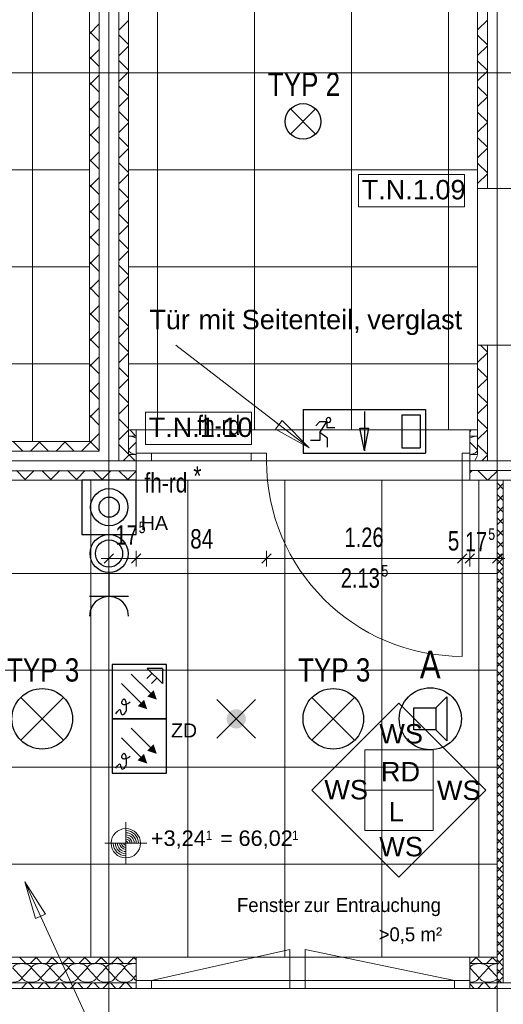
# Model space of a CAD drawing. Extents: x 1101 to 1942, y 41 to 882.
# Tile 6 of 104: x 1412 to 1474, y 119 to 246. Entities that reach past the tile are written whole.
import ezdxf
from ezdxf.lldxf.tags import DXFTag

# ---------------------------------------------------------------- set-up
doc = ezdxf.new("R2010")
doc.units = 0
doc.layers.get('0').update_dxf_attribs({"lineweight": 13})
for name, color, linetype, lineweight in [('Axen', 7, 'Continuous', 25), ('Beschriftung', 7, 'Continuous', 25), ('Deckenspiegel', 7, 'Continuous', 25), ('Fenster', 7, 'Continuous', 25), ('Fullfläche', 7, 'Continuous', 25), ('Maßlinien', 7, 'Continuous', 25), ('Türen-A03CP7TV1H', 7, 'Continuous', 25), ('Wände', 7, 'Continuous', 25)]:
    doc.layers.add(name, color=color, linetype=linetype, lineweight=lineweight)
for name, color, linetype, lineweight, true_color in [('BI_E_Beschallung', 5, 'Continuous', 25, 0x0000ff), ('BI_E_Einbruchmeldeanlagen', 5, 'Continuous', 25, 0x0000ff), ('BI_E_Licht', 7, 'Continuous', 25, 0xff6600), ('BI_E_Sicherheitsleuchten', 3, 'Continuous', 25, 0x00ff00), ('BI_E_Starkstrom', 1, 'Continuous', 25, 0xff0000), ('BI_E_Steckdosen', 1, 'Continuous', 25, 0xff0000)]:
    doc.layers.add(name, color=color, linetype=linetype, lineweight=lineweight, true_color=true_color)
doc.styles.get("Standard").update_dxf_attribs({"font": 'arial.ttf'})
tags = doc.linetypes.add('ALL_S25', pattern=[0.001, 0, -0.001]).pattern_tags.tags
tags[6:7] = [DXFTag(74, 4), DXFTag(75, 0), DXFTag(340, '0'), DXFTag(46, 1.0), DXFTag(50, 0.0), DXFTag(44, 0.0), DXFTag(45, 0.0)]
tags[4:5] = [DXFTag(74, 4), DXFTag(75, 0), DXFTag(340, '0'), DXFTag(46, 1.0), DXFTag(50, 0.0), DXFTag(44, 0.0), DXFTag(45, 0.0)]

# ---------------------------------------------------------------- blocks, each defined once
blk = doc.blocks.new('Referenz-A03CP7TX1H', base_point=(1202.26, 90.13))
at = {"layer": 'Axen', "color": 0, "linetype": 'ALL_S25', "lineweight": -2, "ltscale": 0.13}
for p, q in [((1423.5, 90.13), (1423.5, 825.65)), ((1473.5, 90.13), (1473.5, 825.65)), ((1661.8, 239.45), (1222.29, 239.45)), ((1661.79, 189.45), (1222.28, 189.45)), ((1661.77, 121.45), (1222.26, 121.45))]:
    blk.add_line(p, q, dxfattribs=at)
at = {"layer": 'Beschriftung', "color": 0, "lineweight": -2}
for p, q in [((1469.3, 226.37), (1455.63, 226.37)), ((1455.63, 226.37), (1455.63, 222.21)), ((1469.3, 222.21), (1469.3, 226.37)), ((1455.63, 222.21), (1469.3, 222.21)), ((1449.28, 191.12), (1432.11, 204.35)), ((1441.87, 195.74), (1428.2, 195.74)), ((1428.2, 195.74), (1428.2, 191.57)), ((1441.87, 191.57), (1441.87, 195.74)), ((1444.97, 193.55), (1445.82, 194.66)), ((1444.97, 193.55), (1445.82, 194.66)), ((1445.39, 194.11), (1445.12, 194.32)), ((1445.82, 194.66), (1449.28, 191.12)), ((1445.82, 194.66), (1449.28, 191.12)), ((1449.28, 191.12), (1444.97, 193.55)), ((1449.28, 191.12), (1444.97, 193.55)), ((1428.2, 191.57), (1441.87, 191.57)), ((1449.65, 147), (1460.86, 158.21)), ((1460.86, 158.21), (1472.07, 147)), ((1456.46, 147), (1456.46, 152.2)), ((1456.46, 152.2), (1465.26, 152.2)), ((1465.26, 152.2), (1465.26, 147)), ((1460.86, 135.79), (1449.65, 147)), ((1465.26, 147), (1456.46, 147)), ((1456.46, 141.8), (1456.46, 147)), ((1472.07, 147), (1460.86, 135.79)), ((1465.26, 147), (1465.26, 141.8)), ((1465.26, 141.8), (1456.46, 141.8)), ((1414.05, 130.44), (1412.64, 135.19)), ((1412.64, 135.19), (1415.32, 131.03)), ((1412.64, 135.19), (1433.27, 90.13)), ((1412.64, 135.19), (1415.32, 131.03)), ((1414.05, 130.44), (1412.64, 135.19)), ((1415.32, 131.03), (1414.05, 130.44)), ((1415.32, 131.03), (1414.05, 130.44)), ((1414.68, 130.73), (1414.83, 130.42))]:
    blk.add_line(p, q, dxfattribs=at)
at = {"layer": 'Deckenspiegel', "color": 0, "lineweight": -2}
for p, q in [((1426, 193.45), (1426, 685.45)), ((1429.75, 193.45), (1429.75, 685.45)), ((1442.25, 193.45), (1442.25, 685.45)), ((1454.75, 193.45), (1454.75, 685.45)), ((1467.25, 193.45), (1467.25, 685.45)), ((1471, 685.45), (1471, 193.45)), ((1413.65, 386.95), (1413.65, 191.95)), ((1421, 386.95), (1421, 191.95)), ((1306.3, 239.45), (1421, 239.45)), ((1471, 239.45), (1426, 239.45)), ((1306.3, 226.95), (1421, 226.95)), ((1471, 226.95), (1426, 226.95)), ((1306.3, 214.45), (1421, 214.45)), ((1471, 214.45), (1426, 214.45)), ((1306.3, 201.95), (1421, 201.95)), ((1471, 201.95), (1426, 201.95)), ((1471, 193.45), (1426, 193.45)), ((1421, 191.95), (1306.3, 191.95)), ((1473.5, 186.95), (1306.3, 186.95)), ((1421.15, 125.45), (1421.15, 186.95)), ((1433.65, 125.45), (1433.65, 186.95)), ((1446.15, 125.45), (1446.15, 186.95)), ((1458.65, 125.45), (1458.65, 186.95)), ((1471.15, 125.45), (1471.15, 186.95)), ((1473.5, 125.45), (1473.5, 186.95)), ((1306.3, 174.95), (1473.5, 174.95)), ((1306.3, 162.45), (1473.5, 162.45)), ((1306.3, 149.95), (1473.5, 149.95)), ((1306.3, 137.45), (1473.5, 137.45)), ((1306.3, 125.45), (1473.5, 125.45))]:
    blk.add_line(p, q, dxfattribs=at)
at = {"layer": 'Fenster', "color": 0, "lineweight": -2}
for p, q in [((1429, 122.45), (1446.79, 126.45)), ((1446.79, 126.45), (1446.79, 122.45)), ((1448.79, 126.45), (1448.79, 122.45)), ((1468, 122.45), (1448.79, 126.45)), ((1427, 122.45), (1470, 122.45)), ((1429, 122.45), (1429, 121.45)), ((1446.79, 122.45), (1446.79, 121.45)), ((1448.79, 121.45), (1448.79, 122.45)), ((1468, 121.45), (1468, 122.45))]:
    blk.add_line(p, q, dxfattribs=at)
at = {"layer": 'Fullfläche', "color": 0, "lineweight": -2}
for p, q in [((1472.25, 246.27), (1471, 245.02)), ((1421, 244.52), (1422.25, 245.77)), ((1424.75, 244.97), (1426, 246.22)), ((1421, 244.82), (1422.25, 243.57)), ((1424.75, 244.37), (1426, 243.12)), ((1472.25, 243.07), (1471, 244.32)), ((1421, 241.22), (1422.25, 242.47)), ((1424.75, 241.67), (1426, 242.92)), ((1472.25, 242.97), (1471, 241.72)), ((1421, 241.52), (1422.25, 240.27)), ((1424.75, 241.07), (1426, 239.82)), ((1472.25, 239.77), (1471, 241.02)), ((1421, 237.92), (1422.25, 239.17)), ((1424.75, 238.37), (1426, 239.62)), ((1472.25, 239.67), (1471, 238.42)), ((1421, 238.22), (1422.25, 236.97)), ((1424.75, 237.77), (1426, 236.52)), ((1472.25, 236.47), (1471, 237.72)), ((1424.75, 235.07), (1426, 236.32)), ((1472.25, 236.37), (1471, 235.12)), ((1421, 234.62), (1422.25, 235.87)), ((1421, 234.92), (1422.25, 233.67)), ((1424.75, 234.47), (1426, 233.22)), ((1472.25, 233.17), (1471, 234.42)), ((1421, 231.32), (1422.25, 232.57)), ((1424.75, 231.77), (1426, 233.02)), ((1472.25, 233.07), (1471, 231.82)), ((1421, 231.62), (1422.25, 230.37)), ((1424.75, 231.17), (1426, 229.92)), ((1472.25, 229.87), (1471, 231.12)), ((1472.25, 229.77), (1471, 228.52)), ((1421, 228.02), (1422.25, 229.27)), ((1424.75, 228.47), (1426, 229.72)), ((1421, 228.32), (1422.25, 227.07)), ((1424.75, 227.87), (1426, 226.62)), ((1472.25, 226.57), (1471, 227.82)), ((1421, 224.72), (1422.25, 225.97)), ((1424.75, 225.17), (1426, 226.42)), ((1472.25, 226.47), (1471, 225.22)), ((1421, 225.02), (1422.25, 223.77)), ((1424.75, 224.57), (1426, 223.32)), ((1421, 221.42), (1422.25, 222.67)), ((1424.75, 221.87), (1426, 223.12)), ((1421, 221.72), (1422.25, 220.47)), ((1424.75, 221.27), (1426, 220.02)), ((1424.75, 218.57), (1426, 219.82)), ((1421, 218.12), (1422.25, 219.37)), ((1421, 218.42), (1422.25, 217.17)), ((1424.75, 217.97), (1426, 216.72)), ((1421, 214.82), (1422.25, 216.07)), ((1424.75, 215.27), (1426, 216.52)), ((1421, 215.12), (1422.25, 213.87)), ((1424.75, 214.67), (1426, 213.42)), ((1421, 211.52), (1422.25, 212.77)), ((1424.75, 211.97), (1426, 213.22)), ((1421, 211.82), (1422.25, 210.57)), ((1424.75, 211.37), (1426, 210.12)), ((1421, 208.22), (1422.25, 209.47)), ((1424.75, 208.67), (1426, 209.92)), ((1421, 208.52), (1422.25, 207.27)), ((1424.75, 208.07), (1426, 206.82)), ((1421, 204.92), (1422.25, 206.17)), ((1424.75, 205.37), (1426, 206.62)), ((1421, 205.22), (1422.25, 203.97)), ((1424.75, 204.77), (1426, 203.52)), ((1424.75, 202.07), (1426, 203.32)), ((1472.25, 203.37), (1471, 202.12)), ((1472.25, 203.47), (1471.37, 204.35)), ((1421, 201.62), (1422.25, 202.87)), ((1421, 201.92), (1422.25, 200.67)), ((1424.75, 201.47), (1426, 200.22)), ((1472.25, 200.17), (1471, 201.42)), ((1421, 198.32), (1422.25, 199.57)), ((1424.75, 198.77), (1426, 200.02)), ((1472.25, 200.07), (1471, 198.82)), ((1421, 198.62), (1422.25, 197.37)), ((1424.75, 198.17), (1426, 196.92)), ((1472.25, 196.87), (1471, 198.12)), ((1472.25, 196.77), (1471, 195.52)), ((1421, 195.02), (1422.25, 196.27)), ((1424.75, 195.47), (1426, 196.72)), ((1421, 195.32), (1422.25, 194.07)), ((1424.75, 194.87), (1426, 193.62)), ((1472.25, 193.57), (1471, 194.82)), ((1421, 191.72), (1422.25, 192.97)), ((1424.75, 192.17), (1426, 193.42)), ((1426, 193.42), (1426.03, 193.45)), ((1426.97, 192.65), (1426.17, 193.45)), ((1470.16, 193.45), (1470, 193.15)), ((1472.25, 193.47), (1471, 192.22)), ((1411.17, 191.95), (1412.42, 190.7)), ((1414.62, 191.95), (1413.38, 190.7)), ((1414.47, 191.95), (1415.72, 190.7)), ((1417.92, 191.95), (1416.68, 190.7)), ((1417.77, 191.95), (1419.02, 190.7)), ((1421, 191.72), (1419.98, 190.7)), ((1421, 192.02), (1422.25, 190.77)), ((1426.02, 190.85), (1427, 191.87)), ((1470.97, 190.85), (1470, 191.87)), ((1424.75, 191.57), (1426, 190.32)), ((1472.25, 190.27), (1471, 191.52)), ((1426.09, 190.22), (1425.32, 189.45)), ((1426.07, 190.25), (1426.09, 190.22)), ((1426.13, 190.25), (1426.1, 190.22)), ((1426.1, 190.22), (1426.87, 189.45)), ((1471, 190.12), (1470.63, 189.45)), ((1472.25, 190.17), (1471.53, 189.45)), ((1411.57, 188.19), (1412.71, 187.05)), ((1413.85, 188.19), (1412.71, 187.05)), ((1414.87, 188.19), (1416.01, 187.05)), ((1417.15, 188.19), (1416.01, 187.05)), ((1418.17, 188.19), (1419.31, 187.04)), ((1420.45, 188.19), (1419.31, 187.04)), ((1421.47, 188.19), (1422.61, 187.04)), ((1423.75, 188.18), (1422.61, 187.04)), ((1424.77, 188.18), (1425.91, 187.04)), ((1427, 188.13), (1425.91, 187.04)), ((1470, 187.92), (1470.28, 188.2)), ((1472.27, 186.95), (1471.02, 188.2)), ((1472.33, 186.95), (1473.58, 188.2)), ((1412.71, 187.04), (1412.61, 186.95)), ((1412.71, 187.04), (1412.81, 186.95)), ((1416.01, 187.04), (1415.91, 186.95)), ((1416.01, 187.04), (1416.11, 186.95)), ((1419.31, 187.04), (1419.22, 186.95)), ((1419.31, 187.04), (1419.41, 186.95)), ((1422.61, 187.04), (1422.52, 186.95)), ((1422.61, 187.04), (1422.71, 186.95)), ((1425.91, 187.04), (1425.82, 186.95)), ((1425.91, 187.04), (1426.01, 186.95)), ((1473.5, 186.62), (1474.3, 185.82)), ((1473.5, 185.72), (1474.3, 186.52)), ((1473.5, 185.12), (1474.3, 184.32)), ((1473.5, 184.22), (1474.3, 185.02)), ((1473.5, 183.62), (1474.3, 182.82)), ((1473.5, 182.72), (1474.3, 183.52)), ((1473.5, 182.12), (1474.3, 181.32)), ((1473.5, 181.22), (1474.3, 182.02)), ((1473.5, 180.62), (1474.3, 179.82)), ((1473.5, 179.72), (1474.3, 180.52)), ((1473.5, 179.12), (1474.3, 178.32)), ((1473.5, 178.22), (1474.3, 179.02)), ((1473.5, 177.62), (1474.17, 176.95)), ((1473.5, 176.12), (1474.3, 176.92)), ((1473.5, 176.72), (1474.3, 175.92)), ((1473.72, 176.95), (1474.3, 177.52)), ((1473.5, 174.92), (1474.3, 175.72)), ((1473.5, 175.52), (1474.3, 174.72)), ((1473.5, 173.72), (1474.3, 174.52)), ((1473.5, 174.32), (1474.3, 173.52)), ((1473.5, 172.52), (1474.3, 173.32)), ((1473.5, 173.12), (1474.3, 172.32)), ((1473.5, 171.32), (1474.3, 172.12)), ((1473.5, 171.92), (1474.3, 171.12)), ((1473.5, 170.12), (1474.3, 170.92)), ((1473.5, 170.72), (1474.3, 169.92)), ((1473.5, 168.92), (1474.3, 169.72)), ((1473.5, 169.52), (1474.3, 168.72)), ((1473.5, 167.72), (1474.3, 168.52)), ((1473.5, 168.32), (1474.3, 167.52)), ((1473.5, 166.52), (1474.3, 167.32)), ((1473.5, 167.12), (1474.3, 166.32)), ((1473.5, 165.32), (1474.3, 166.12)), ((1473.5, 165.92), (1474.3, 165.12)), ((1473.5, 164.12), (1474.3, 164.92)), ((1473.5, 164.72), (1474.3, 163.92)), ((1473.5, 162.92), (1474.3, 163.72)), ((1473.5, 163.52), (1474.3, 162.72)), ((1473.5, 161.72), (1474.3, 162.52)), ((1473.5, 162.32), (1474.3, 161.52)), ((1473.5, 160.52), (1474.3, 161.32)), ((1473.5, 161.12), (1474.3, 160.32)), ((1473.5, 159.32), (1474.3, 160.12)), ((1473.5, 159.92), (1474.3, 159.12)), ((1473.5, 158.12), (1474.3, 158.92)), ((1473.5, 158.72), (1474.3, 157.92)), ((1473.5, 156.92), (1474.3, 157.72)), ((1473.5, 157.52), (1474.3, 156.72)), ((1473.5, 155.72), (1474.3, 156.52)), ((1473.5, 156.32), (1474.3, 155.52)), ((1473.5, 154.52), (1474.3, 155.32)), ((1473.5, 155.12), (1474.3, 154.32)), ((1473.5, 153.32), (1474.3, 154.12)), ((1473.5, 153.92), (1474.3, 153.12)), ((1473.5, 152.12), (1474.3, 152.92)), ((1473.5, 152.72), (1474.3, 151.92)), ((1473.5, 150.92), (1474.3, 151.72)), ((1473.5, 151.52), (1474.3, 150.72)), ((1473.5, 149.72), (1474.3, 150.52)), ((1473.5, 150.32), (1474.3, 149.52)), ((1473.5, 148.52), (1474.3, 149.32)), ((1473.5, 149.12), (1474.3, 148.32)), ((1473.5, 147.32), (1474.3, 148.12)), ((1473.5, 147.92), (1474.3, 147.12)), ((1473.5, 146.12), (1474.3, 146.92)), ((1473.5, 146.72), (1474.3, 145.92)), ((1473.5, 144.92), (1474.3, 145.72)), ((1473.5, 145.52), (1474.3, 144.72)), ((1473.5, 143.72), (1474.3, 144.52)), ((1473.5, 144.32), (1474.3, 143.52)), ((1473.5, 142.52), (1474.3, 143.32)), ((1473.5, 143.12), (1474.3, 142.32)), ((1473.5, 141.32), (1474.3, 142.12)), ((1473.5, 141.92), (1474.3, 141.12)), ((1473.5, 140.12), (1474.3, 140.92)), ((1473.5, 140.72), (1474.3, 139.92)), ((1473.5, 138.92), (1474.3, 139.72)), ((1473.5, 139.52), (1474.3, 138.72)), ((1473.5, 137.72), (1474.3, 138.52)), ((1473.5, 138.32), (1474.3, 137.52)), ((1473.5, 136.52), (1474.3, 137.32)), ((1473.5, 137.12), (1474.3, 136.32)), ((1473.5, 135.32), (1474.3, 136.12)), ((1473.5, 135.92), (1474.3, 135.12)), ((1473.5, 134.12), (1474.3, 134.92)), ((1473.5, 134.72), (1474.3, 133.92)), ((1473.5, 132.92), (1474.3, 133.72)), ((1473.5, 133.52), (1474.3, 132.72)), ((1473.5, 131.72), (1474.3, 132.52)), ((1473.5, 132.32), (1474.3, 131.52)), ((1473.5, 130.52), (1474.3, 131.32)), ((1473.5, 131.12), (1474.3, 130.32)), ((1473.5, 129.32), (1474.3, 130.12)), ((1473.5, 129.92), (1474.3, 129.12)), ((1473.5, 128.12), (1474.3, 128.92)), ((1473.5, 128.72), (1474.3, 127.92)), ((1473.5, 126.92), (1474.3, 127.72)), ((1473.5, 127.52), (1474.3, 126.72)), ((1473.5, 125.72), (1474.3, 126.52)), ((1473.5, 126.32), (1474.3, 125.52)), ((1412.03, 125.45), (1412, 125.42)), ((1412, 125.42), (1412.77, 124.65)), ((1414.1, 125.42), (1413.33, 124.65)), ((1414.07, 125.45), (1414.1, 125.42)), ((1414.13, 125.45), (1414.1, 125.42)), ((1414.1, 125.42), (1414.87, 124.65)), ((1416.2, 125.42), (1415.43, 124.65)), ((1416.17, 125.45), (1416.2, 125.42)), ((1416.23, 125.45), (1416.2, 125.42)), ((1416.2, 125.42), (1416.97, 124.65)), ((1418.3, 125.42), (1417.53, 124.65)), ((1418.27, 125.45), (1418.3, 125.42)), ((1418.33, 125.45), (1418.3, 125.42)), ((1418.3, 125.42), (1419.07, 124.65)), ((1420.4, 125.42), (1419.63, 124.65)), ((1420.37, 125.45), (1420.4, 125.42)), ((1420.43, 125.45), (1420.4, 125.42)), ((1420.4, 125.42), (1421.17, 124.65)), ((1422.5, 125.42), (1421.73, 124.65)), ((1422.47, 125.45), (1422.5, 125.42)), ((1422.53, 125.45), (1422.5, 125.42)), ((1422.5, 125.42), (1423.27, 124.65)), ((1424.6, 125.42), (1423.83, 124.65)), ((1424.57, 125.45), (1424.6, 125.42)), ((1424.63, 125.45), (1424.6, 125.42)), ((1424.6, 125.42), (1425.37, 124.65)), ((1426.7, 125.42), (1425.93, 124.65)), ((1426.67, 125.45), (1426.7, 125.42)), ((1426.73, 125.45), (1426.7, 125.42)), ((1426.7, 125.42), (1427, 125.12)), ((1470.8, 125.42), (1470.02, 124.65)), ((1470.77, 125.45), (1470.8, 125.42)), ((1470.83, 125.45), (1470.8, 125.42)), ((1470.8, 125.42), (1471.57, 124.65)), ((1472.9, 125.42), (1472.13, 124.65)), ((1472.87, 125.45), (1472.9, 125.42)), ((1472.93, 125.45), (1472.9, 125.42)), ((1472.9, 125.42), (1473.5, 124.82)), ((1473.5, 124.52), (1474.3, 125.32)), ((1473.5, 125.12), (1474.3, 124.32)), ((1411.12, 124.05), (1412.27, 122.85)), ((1412.32, 122.85), (1413.47, 124.05)), ((1413.52, 124.05), (1414.67, 122.85)), ((1414.72, 122.85), (1415.87, 124.05)), ((1415.92, 124.05), (1417.07, 122.85)), ((1417.12, 122.85), (1418.27, 124.05)), ((1418.32, 124.05), (1419.47, 122.85)), ((1419.52, 122.85), (1420.67, 124.05)), ((1420.72, 124.05), (1421.87, 122.85)), ((1421.92, 122.85), (1423.07, 124.05)), ((1423.12, 124.05), (1424.27, 122.85)), ((1424.32, 122.85), (1425.47, 124.05)), ((1425.52, 124.05), (1426.67, 122.85)), ((1426.72, 122.85), (1427, 123.14)), ((1470.02, 124.05), (1471.17, 122.85)), ((1471.22, 122.85), (1472.37, 124.05)), ((1472.42, 124.05), (1473.5, 122.93)), ((1473.5, 123.32), (1474.3, 124.12)), ((1473.5, 123.92), (1474.3, 123.12)), ((1412.23, 121.45), (1412.92, 122.14)), ((1413.87, 121.45), (1413.18, 122.14)), ((1414.33, 121.45), (1415.02, 122.14)), ((1415.97, 121.45), (1415.28, 122.14)), ((1416.43, 121.45), (1417.12, 122.14)), ((1418.07, 121.45), (1417.38, 122.14)), ((1418.53, 121.45), (1419.22, 122.14)), ((1420.17, 121.45), (1419.48, 122.14)), ((1420.63, 121.45), (1421.32, 122.14)), ((1422.27, 121.45), (1421.58, 122.14)), ((1422.73, 121.45), (1423.42, 122.14)), ((1424.37, 121.45), (1423.68, 122.14)), ((1424.83, 121.45), (1425.52, 122.14)), ((1426.47, 121.45), (1425.78, 122.14)), ((1470.57, 121.45), (1470, 122.02)), ((1471.03, 121.45), (1471.72, 122.14)), ((1472.67, 121.45), (1471.98, 122.14)), ((1473.5, 122.72), (1474.08, 122.14)), ((1473.52, 122.14), (1473.5, 122.12)), ((1473.52, 122.14), (1474.3, 122.92)), ((1426.93, 121.45), (1427, 121.52)), ((1473.13, 121.45), (1473.5, 121.82))]:
    blk.add_line(p, q, dxfattribs=at)
for centre, major_axis, start_param, end_param in [((1426, 192.05), (1.18, 0), 0.554153, 1.570791), ((1471, 192.05), (-1.18, 0), 4.712389, 5.72891), ((1427.2, 190.85), (1.18, 0), 3.141593, 4.541474), ((1469.8, 190.85), (-1.18, 0), 1.741806, 3.141593), ((1412.3, 124.05), (1.18, 0), 0, 3.141593), ((1414.7, 124.05), (1.18, 0), 0, 3.141593), ((1417.1, 124.05), (1.18, 0), 0, 3.141593), ((1419.5, 124.05), (1.18, 0), 0, 3.141593), ((1421.9, 124.05), (1.18, 0), 0, 3.141593), ((1424.3, 124.05), (1.18, 0), 0, 3.141593), ((1426.7, 124.05), (1.18, 0), 1.3128, 3.141593), ((1471.2, 124.05), (1.18, 0), 0, 3.141593), ((1473.6, 124.05), (1.18, 0), 1.655858, 3.141593), ((1411.1, 122.85), (1.18, 0), 4.712389, 6.283185), ((1413.5, 122.85), (1.18, 0), 3.141593, 4.712389), ((1413.5, 122.85), (1.18, 0), 4.712389, 6.283185), ((1415.9, 122.85), (1.18, 0), 3.141593, 4.712389), ((1415.9, 122.85), (1.18, 0), 4.712389, 6.283185), ((1418.3, 122.85), (1.18, 0), 3.141593, 4.712389), ((1418.3, 122.85), (1.18, 0), 4.712389, 6.283185), ((1420.7, 122.85), (1.18, 0), 3.141593, 4.712389), ((1420.7, 122.85), (1.18, 0), 4.712389, 6.283185), ((1423.1, 122.85), (1.18, 0), 3.141593, 4.712389), ((1423.1, 122.85), (1.18, 0), 4.712389, 6.283185), ((1425.5, 122.85), (1.18, 0), 3.141593, 4.712389), ((1425.5, 122.85), (1.18, 0), 4.712389, 6.283185), ((1427.9, 122.85), (1.18, 0), 3.141593, 3.841001), ((1470, 122.85), (1.18, 0), 4.712389, 6.283185), ((1472.4, 122.85), (1.18, 0), 3.141593, 4.712389), ((1472.4, 122.85), (1.18, 0), 4.712389, 5.922063)]:
    blk.add_ellipse(centre, major_axis=major_axis, ratio=0.5, start_param=start_param, end_param=end_param, dxfattribs=at)
at = {"layer": 'Maßlinien', "color": 0, "lineweight": -2}
for p, q in [((1423.5, 176.85), (1423.5, 177.85)), ((1427, 176.85), (1427, 177.85)), ((1443.8, 176.85), (1443.8, 177.85)), ((1469, 176.85), (1469, 177.85)), ((1470, 176.85), (1470, 177.85)), ((1473.5, 176.85), (1473.5, 177.85)), ((1423.5, 176.85), (1422.5, 176.85)), ((1424.1, 177.45), (1422.9, 176.25)), ((1423.5, 176.85), (1423.5, 175.85)), ((1427, 176.85), (1423.5, 176.85)), ((1427.6, 177.45), (1426.4, 176.25)), ((1427, 176.85), (1427, 175.85)), ((1443.8, 176.85), (1427, 176.85)), ((1444.4, 177.45), (1443.2, 176.25)), ((1443.8, 176.85), (1443.8, 175.85)), ((1465.77, 176.85), (1443.8, 176.85)), ((1469, 176.85), (1465.77, 176.85)), ((1469.6, 177.45), (1468.4, 176.25)), ((1469, 176.85), (1469, 175.85)), ((1470, 176.85), (1469, 176.85)), ((1470.6, 177.45), (1469.4, 176.25)), ((1470, 176.85), (1470, 175.85)), ((1473.5, 176.85), (1470, 176.85)), ((1474.1, 177.45), (1472.9, 176.25)), ((1473.5, 176.85), (1473.5, 175.85)), ((1473.5, 176.85), (1474.5, 176.85)), ((1425.67, 137.46), (1425.67, 142.86)), ((1425.67, 138.27), (1425.67, 142.05)), ((1422.97, 140.16), (1428.37, 140.16)), ((1423.78, 140.16), (1427.56, 140.16))]:
    blk.add_line(p, q, dxfattribs=at)
blk.add_circle((1425.67, 140.16), 1.89, dxfattribs=at)
for major_axis in [(1.62, 0), (1.35, 0), (1.08, 0), (0.81, -0.001), (-1.62, 0), (-1.35, 0), (-1.08, 0), (-0.81, 0.001), (-0.54, 0), (-0.27, 0), (0.54, 0), (0.27, 0)]:
    blk.add_ellipse((1425.67, 140.16), major_axis=major_axis, ratio=1, start_param=0, end_param=1.570796, dxfattribs=at)
at = {"layer": 'Türen-A03CP7TV1H', "color": 0, "lineweight": -2}
for p, q in [((1427, 190.45), (1443.8, 190.45)), ((1429, 189.45), (1429, 190.45)), ((1441.8, 190.45), (1441.8, 189.45)), ((1443.8, 189.45), (1443.8, 190.45)), ((1469, 189.45), (1469, 190.45)), ((1469, 190.45), (1470, 190.45)), ((1443.8, 189.45), (1427, 189.45)), ((1469, 189.45), (1469, 164.25)), ((1470, 189.45), (1469, 189.45))]:
    blk.add_line(p, q, dxfattribs=at)
blk.add_ellipse((1469, 189.45), major_axis=(-25.2, 0), ratio=1, start_param=0, end_param=1.570796, dxfattribs=at)
at = {"layer": 'Wände', "color": 0, "lineweight": -2}
for p, q in [((1472.25, 224.55), (1472.25, 404.35)), ((1473.5, 224.55), (1473.5, 404.35)), ((1422.25, 190.7), (1422.25, 354.35)), ((1423.5, 354.35), (1423.5, 189.45)), ((1424.75, 354.35), (1424.75, 189.45)), ((1426, 354.35), (1426, 221.85)), ((1471, 224.55), (1471, 343.05)), ((1421, 289.45), (1421, 239.45)), ((1421, 239.45), (1421, 191.95)), ((1471, 224.55), (1476, 224.55)), ((1426, 221.85), (1426, 190.25)), ((1471, 204.35), (1476, 204.35)), ((1471, 190.25), (1471, 204.35)), ((1472.25, 189.45), (1472.25, 204.35)), ((1473.5, 189.45), (1473.5, 204.35)), ((1426, 193.45), (1427, 193.45)), ((1427, 193.45), (1427, 189.45)), ((1470, 193.45), (1470, 189.45)), ((1470, 193.45), (1471, 193.45)), ((1421, 191.95), (1303.1, 191.95)), ((1427, 192.65), (1426, 192.65)), ((1470, 192.65), (1471, 192.65)), ((1302.3, 190.7), (1422.25, 190.7)), ((1423.5, 189.45), (1302.3, 189.45)), ((1427, 189.45), (1302.3, 189.45)), ((1426, 190.25), (1427, 190.25)), ((1427, 189.45), (1427, 186.95)), ((1471, 190.25), (1470, 190.25)), ((1470, 189.45), (1594.7, 189.45)), ((1470, 189.45), (1470, 186.95)), ((1427, 188.18), (1302.3, 188.2)), ((1470, 188.2), (1477.5, 188.2)), ((1303.1, 186.95), (1427, 186.95)), ((1470, 186.95), (1476.7, 186.95)), ((1473.5, 122.14), (1473.5, 186.95)), ((1474.3, 122.14), (1474.3, 186.95)), ((1427, 125.45), (1303.1, 125.45)), ((1427, 124.65), (1303.1, 124.65)), ((1427, 121.45), (1427, 125.45)), ((1473.5, 125.45), (1470, 125.45)), ((1470, 121.45), (1470, 125.45)), ((1473.5, 124.65), (1470, 124.65)), ((1303.1, 122.14), (1427, 122.14)), ((1470, 121.45), (1470, 122.45)), ((1470, 122.14), (1473.5, 122.14)), ((1476.7, 122.14), (1473.5, 122.14)), ((1302.3, 121.45), (1427, 121.45)), ((1427, 121.45), (1470, 121.45)), ((1427, 121.45), (1428.85, 121.45)), ((1453.2, 121.45), (1470, 121.45)), ((1470, 121.45), (1477.5, 121.45))]:
    blk.add_line(p, q, dxfattribs=at)
at = {"layer": 'Beschriftung', "color": 0, "lineweight": -2, "char_height": 2.5, "attachment_point": 1, "rotation": 359.9932}
for s, insert in [('{\\fArial;T.N.1.09}', (1456.05, 225.66)), ('{\\fArial;Tür}', (1428.69, 208.92)), ('{\\fArial;mit}', (1435.04, 208.92)), ('{\\fArial;Seitenteil,}', (1440.6, 208.92)), ('{\\fArial;verglast}', (1456.78, 208.91)), ('{\\fArial;T.N.1.10}', (1428.61, 195.03)), ('{\\fArial;WS}', (1458.33, 155.52)), ('{\\fArial;RD}', (1458.54, 150.63)), ('{\\fArial;WS}', (1451.25, 148.31)), ('{\\fArial;WS}', (1465.75, 148.24)), ('{\\fArial;L}', (1459.54, 145.46)), ('{\\fArial;WS}', (1458.33, 140.97))]:
    blk.add_mtext(s, dxfattribs=dict(at, insert=insert))
at = {"layer": 'Maßlinien', "color": 0, "lineweight": -2, "attachment_point": 1, "rotation": 0}
for s, insert, char_height in [('{\\W0.77;\\fArial;fh-rd}', (1434.88, 195.29), 2.5), ('{\\W0.77;\\fArial;fh-rd}', (1428.07, 187.87), 2.5), ('{\\W0.77;\\fArial;*}', (1434.37, 188.76), 2.5), ('{\\W0.76;\\fArial;5}', (1427.33, 181.63), 1.5), ('{\\W0.73;\\fArial;17}', (1424.34, 181.15), 2.5), ('{\\W0.76;\\fArial;84}', (1433.97, 180.65), 2.5), ('{\\W0.74;\\fArial;1.26}', (1453.85, 180.85), 2.5), ('{\\W0.76;\\fArial;5}', (1467.16, 180.39), 2.5), ('{\\W0.73;\\fArial;17}', (1469.38, 180.28), 2.5), ('{\\W0.76;\\fArial;5}', (1472.37, 180.76), 1.5), ('{\\W0.74;\\fArial;2.13}', (1453.37, 175.59), 2.5), ('{\\W0.76;\\fArial;5}', (1458.6, 176.03), 1.5), ('{\\fArial;+3,24}', (1428.9, 141.81), 2), ('{\\W0.89;\\fArial;1}', (1435.97, 141.78), 1.2), ('{\\fArial;=}', (1437.83, 141.81), 2), ('{\\fArial;66,02}', (1440.19, 141.81), 2), ('{\\W0.89;\\fArial;1}', (1447.08, 141.78), 1.2)]:
    blk.add_mtext(s, dxfattribs=dict(at, insert=insert, char_height=char_height))
at = {"layer": 'Wände', "color": 0, "lineweight": -2, "char_height": 1.8, "attachment_point": 1, "rotation": 0}
for s, insert in [('{\\W0.95;\\fArial;Fenster}', (1439.99, 133.09)), ('{\\W0.95;\\fArial;zur}', (1448.6, 133.09)), ('{\\W0.95;\\fArial;Entrauchung}', (1452.73, 133.09)), ('{\\W0.95;\\fArial;m²}', (1463.64, 129.32)), ('{\\W0.95;\\fArial;>0,5}', (1458.24, 129.32))]:
    blk.add_mtext(s, dxfattribs=dict(at, insert=insert))
blk = doc.blocks.new('Fluchtwegleuchte unten-A03CP82R1H', base_point=(1448.54, 190.45))
at = {"color": 0, "lineweight": -2}
for p, q in [((1448.54, 196.08), (1448.54, 190.45)), ((1448.54, 196.08), (1464.27, 196.08)), ((1456.41, 195.8), (1456.41, 190.73)), ((1464.27, 196.08), (1464.27, 190.45)), ((1450.62, 194.48), (1450.16, 193.95)), ((1451.56, 194.48), (1450.62, 194.48)), ((1450.65, 193.12), (1451.56, 194.48)), ((1451.56, 194.48), (1451.56, 193.77)), ((1461.22, 195.39), (1461.22, 191.14)), ((1461.22, 195.39), (1463.58, 195.39)), ((1463.58, 195.39), (1463.58, 191.14)), ((1450.65, 193.12), (1450.65, 192.06)), ((1451.67, 192.37), (1450.65, 193.12)), ((1451.56, 193.77), (1452.6, 193.77)), ((1456.41, 190.73), (1455.81, 193.67)), ((1455.81, 193.67), (1457, 193.67)), ((1456.41, 190.73), (1457, 193.67)), ((1450.65, 192.06), (1449.45, 192.06)), ((1451.67, 191.2), (1451.67, 192.37)), ((1448.54, 190.45), (1464.27, 190.45)), ((1461.22, 191.14), (1463.58, 191.14))]:
    blk.add_line(p, q, dxfattribs=at)
for major_axis in [(0.312, 0), (-0.312, 0)]:
    blk.add_ellipse((1451.79, 194.72), major_axis=major_axis, ratio=1, start_param=0, end_param=3.141593, dxfattribs=at)
blk = doc.blocks.new('Trilux G04 C07 WR STAGE1-A03CP82T1H', base_point=(1446.2, 230.9))
at = {"color": 0, "linetype": 'ByBlock', "lineweight": -2, "ltscale": 0.25}
for p, q in [((1446.87, 231.57), (1450.12, 234.82)), ((1446.87, 234.82), (1450.12, 231.57))]:
    blk.add_line(p, q, dxfattribs=at)
blk.add_circle((1448.5, 233.2), 2.3, dxfattribs=at)
blk = doc.blocks.new('Taster Aufputz-A03CP83P1H', base_point=(1421.06, 175.05))
at = {"color": 0, "lineweight": -2}
for radius in [2.45, 1.75]:
    blk.add_circle((1423.51, 177.5), radius, dxfattribs=at)
blk = doc.blocks.new('Steckdose_ 1-fach AUFPUTZ-A03CP83T1H', base_point=(1421.01, 169.45))
at = {"color": 0, "lineweight": -2}
for p, q in [((1423.51, 171.95), (1423.51, 175.05)), ((1426.01, 171.95), (1421.01, 171.95))]:
    blk.add_line(p, q, dxfattribs=at)
blk.add_ellipse((1423.51, 169.45), major_axis=(2.5, 0), ratio=1, start_param=0, end_param=3.141593, dxfattribs=at)
blk = doc.blocks.new('Handalarmtaster AMOK-A03CP8411H', base_point=(1420.01, 179.95))
at = {"color": 0, "lineweight": -2}
for p, q in [((1427.01, 186.95), (1420.01, 186.95)), ((1420.01, 186.95), (1420.01, 179.95)), ((1427.01, 179.95), (1427.01, 186.95)), ((1420.01, 179.95), (1427.01, 179.95))]:
    blk.add_line(p, q, dxfattribs=at)
for radius in [2.4, 1.3]:
    blk.add_circle((1423.53, 183.48), radius, dxfattribs=at)
at = {"color": 0, "lineweight": -2, "insert": (1427.61, 182.35), "char_height": 1.8, "attachment_point": 1}
blk.add_mtext('{\\fArial;HA}', dxfattribs=at)
blk = doc.blocks.new('RZB Toledo Flat+ round-A03CP88R1H', base_point=(1411, 152.3))
at = {"color": 0, "linetype": 'ByBlock', "lineweight": -2, "ltscale": 0.25}
for p, q in [((1412.14, 153.44), (1417.65, 158.96)), ((1412.14, 158.96), (1417.65, 153.44))]:
    blk.add_line(p, q, dxfattribs=at)
blk.add_circle((1414.9, 156.2), 3.9, dxfattribs=at)
blk = doc.blocks.new('Brandmelder in ZD-A03CP88T1H', base_point=(1423.9, 149.2))
at = {"color": 0, "lineweight": -2}
for p, q in [((1430.9, 156.2), (1423.9, 156.2)), ((1423.9, 156.2), (1423.9, 149.2)), ((1430.9, 149.2), (1430.9, 156.2)), ((1426.37, 154.97), (1428.84, 152.49)), ((1425.13, 153.73), (1427.6, 151.25)), ((1425.14, 151.4), (1425.13, 151.34)), ((1425.13, 151.34), (1425.13, 151.28)), ((1425.13, 151.28), (1425.15, 151.22)), ((1425.16, 151.46), (1425.14, 151.4)), ((1425.17, 151.17), (1425.15, 151.22)), ((1425.19, 151.52), (1425.16, 151.46)), ((1425.17, 151.17), (1425.21, 151.13)), ((1425.23, 151.58), (1425.19, 151.52)), ((1425.26, 151.09), (1425.21, 151.13)), ((1425.27, 151.63), (1425.23, 151.58)), ((1425.26, 151.09), (1425.33, 151.06)), ((1425.32, 151.67), (1425.27, 151.63)), ((1425.37, 151.7), (1425.32, 151.67)), ((1425.33, 151.06), (1425.41, 151.05)), ((1425.42, 151.72), (1425.37, 151.7)), ((1425.41, 151.05), (1425.5, 151.05)), ((1425.47, 151.73), (1425.42, 151.72)), ((1425.47, 151.73), (1425.51, 151.72)), ((1425.5, 151.05), (1425.6, 151.06)), ((1425.55, 151.7), (1425.51, 151.72)), ((1425.55, 151.7), (1425.59, 151.66)), ((1425.62, 151.6), (1425.59, 151.66)), ((1425.6, 151.06), (1425.71, 151.09)), ((1425.65, 151.53), (1425.62, 151.6)), ((1425.68, 151.45), (1425.65, 151.53)), ((1425.71, 151.35), (1425.68, 151.45)), ((1425.73, 151.23), (1425.71, 151.35)), ((1425.71, 151.09), (1425.82, 151.12)), ((1425.75, 151.1), (1425.73, 151.23)), ((1425.76, 150.95), (1425.75, 151.1)), ((1425.82, 151.12), (1425.93, 151.18)), ((1425.93, 151.18), (1426.04, 151.24)), ((1426.04, 151.24), (1426.15, 151.31)), ((1426.15, 151.31), (1426.25, 151.4)), ((1424.38, 149.83), (1424.6, 150.15)), ((1424.6, 150.15), (1424.76, 150.32)), ((1424.76, 150.32), (1424.87, 150.39)), ((1424.87, 150.39), (1424.93, 150.36)), ((1424.93, 150.36), (1424.97, 150.27)), ((1424.97, 150.27), (1425, 150.14)), ((1425, 150.14), (1425.02, 150)), ((1425.02, 150), (1425.05, 149.88)), ((1425.05, 149.88), (1425.1, 149.79)), ((1425.1, 149.79), (1425.17, 149.74)), ((1425.33, 149.74), (1425.42, 149.78)), ((1425.42, 149.78), (1425.51, 149.85)), ((1425.51, 149.85), (1425.59, 149.95)), ((1425.59, 149.95), (1425.65, 150.06)), ((1425.65, 150.06), (1425.7, 150.19)), ((1425.7, 150.19), (1425.74, 150.33)), ((1425.74, 150.33), (1425.76, 150.49)), ((1425.77, 150.8), (1425.76, 150.95)), ((1425.76, 150.49), (1425.77, 150.64)), ((1425.77, 150.64), (1425.77, 150.8)), ((1423.9, 149.2), (1430.9, 149.2)), ((1425.17, 149.74), (1425.25, 149.72)), ((1425.25, 149.72), (1425.33, 149.74))]:
    blk.add_line(p, q, dxfattribs=at)
for points in [[(1429.67, 151.67), (1428.43, 152.08), (1429.25, 152.9)], [(1428.43, 150.43), (1427.19, 150.84), (1428.02, 151.67)]]:
    blk.add_solid(points, dxfattribs=at)
at = {"color": 0, "lineweight": -2, "insert": (1431.5, 155.6), "char_height": 1.8, "attachment_point": 1}
blk.add_mtext('{\\fArial;ZD}', dxfattribs=at)
blk = doc.blocks.new('Lautsprecher-A03CP88V1H', base_point=(1460.9, 152.2))
at = {"color": 0, "lineweight": -2}
for p, q in [((1467.03, 159.04), (1465.61, 157.62)), ((1467.03, 159.04), (1467.03, 153.36)), ((1462.77, 154.78), (1462.77, 157.62)), ((1462.77, 157.62), (1465.61, 157.62)), ((1465.61, 157.62), (1465.61, 154.78)), ((1465.61, 154.78), (1462.77, 154.78)), ((1467.03, 153.36), (1465.61, 154.78))]:
    blk.add_line(p, q, dxfattribs=at)
at = {"color": 0, "linetype": 'ByBlock', "lineweight": -2, "ltscale": 0.25}
blk.add_circle((1464.9, 156.2), 4, dxfattribs=at)
blk = doc.blocks.new('Sicherheitsbel. (Bereitschaftsschaltung)-A03CP88X1H', base_point=(1437.39, 153.69))
at = {"lineweight": -2}
blk.add_hatch(color=0, dxfattribs=at).paths.add_polyline_path([(1439.9, 157.44), (1440.22, 157.4), (1440.52, 157.27), (1440.78, 157.07), (1440.97, 156.81), (1441.1, 156.51), (1441.14, 156.19), (1441.1, 155.87), (1440.97, 155.57), (1440.78, 155.31), (1440.52, 155.11), (1440.22, 154.98), (1439.9, 154.94), (1439.58, 154.98), (1439.28, 155.11), (1439.02, 155.31), (1438.82, 155.57), (1438.7, 155.87), (1438.65, 156.19), (1438.7, 156.51), (1438.82, 156.81), (1439.02, 157.07), (1439.28, 157.27), (1439.58, 157.4)])
at = {"color": 0, "lineweight": -2}
for p, q in [((1437.39, 158.69), (1442.39, 153.69)), ((1442.39, 158.69), (1437.39, 153.69))]:
    blk.add_line(p, q, dxfattribs=at)
blk = doc.blocks.new('RZB Toledo Flat+ round-A03CP88Z1H', base_point=(1448.5, 152.3))
at = {"color": 0, "linetype": 'ByBlock', "lineweight": -2, "ltscale": 0.25}
for p, q in [((1449.64, 153.44), (1455.15, 158.96)), ((1449.64, 158.96), (1455.15, 153.44))]:
    blk.add_line(p, q, dxfattribs=at)
blk.add_circle((1452.4, 156.2), 3.9, dxfattribs=at)
blk = doc.blocks.new('Brandmelder-A03CP8911H', base_point=(1423.9, 156.2))
at = {"color": 0, "lineweight": -2}
for p, q in [((1430.9, 163.2), (1423.9, 163.2)), ((1423.9, 163.2), (1423.9, 156.2)), ((1430.4, 162.7), (1428.44, 162.7)), ((1428.44, 162.7), (1430.4, 160.75)), ((1430.4, 162.7), (1430.4, 160.75)), ((1430.9, 156.2), (1430.9, 163.2)), ((1426.37, 161.97), (1428.84, 159.49)), ((1429.07, 162.08), (1428.38, 161.39)), ((1429.69, 161.46), (1429, 160.76)), ((1425.13, 160.73), (1427.6, 158.25)), ((1425.32, 158.67), (1425.27, 158.63)), ((1425.37, 158.7), (1425.32, 158.67)), ((1425.42, 158.72), (1425.37, 158.7)), ((1425.47, 158.73), (1425.42, 158.72)), ((1425.47, 158.73), (1425.51, 158.72)), ((1425.55, 158.7), (1425.51, 158.72)), ((1425.55, 158.7), (1425.59, 158.66)), ((1425.14, 158.4), (1425.13, 158.34)), ((1425.13, 158.34), (1425.13, 158.28)), ((1425.13, 158.28), (1425.15, 158.22)), ((1425.16, 158.46), (1425.14, 158.4)), ((1425.17, 158.17), (1425.15, 158.22)), ((1425.19, 158.52), (1425.16, 158.46)), ((1425.17, 158.17), (1425.21, 158.13)), ((1425.23, 158.58), (1425.19, 158.52)), ((1425.26, 158.09), (1425.21, 158.13)), ((1425.27, 158.63), (1425.23, 158.58)), ((1425.26, 158.09), (1425.33, 158.06)), ((1425.33, 158.06), (1425.41, 158.05)), ((1425.41, 158.05), (1425.5, 158.05)), ((1425.5, 158.05), (1425.6, 158.06)), ((1425.62, 158.6), (1425.59, 158.66)), ((1425.6, 158.06), (1425.71, 158.09)), ((1425.65, 158.53), (1425.62, 158.6)), ((1425.68, 158.45), (1425.65, 158.53)), ((1425.71, 158.35), (1425.68, 158.45)), ((1425.73, 158.23), (1425.71, 158.35)), ((1425.71, 158.09), (1425.82, 158.12)), ((1425.75, 158.1), (1425.73, 158.23)), ((1425.74, 157.33), (1425.76, 157.49)), ((1425.76, 157.95), (1425.75, 158.1)), ((1425.77, 157.8), (1425.76, 157.95)), ((1425.76, 157.49), (1425.77, 157.64)), ((1425.77, 157.64), (1425.77, 157.8)), ((1425.82, 158.12), (1425.93, 158.18)), ((1425.93, 158.18), (1426.04, 158.24)), ((1426.04, 158.24), (1426.15, 158.31)), ((1426.15, 158.31), (1426.25, 158.4)), ((1423.9, 156.2), (1430.9, 156.2)), ((1424.38, 156.83), (1424.6, 157.15)), ((1424.6, 157.15), (1424.76, 157.32)), ((1424.76, 157.32), (1424.87, 157.39)), ((1424.87, 157.39), (1424.93, 157.36)), ((1424.93, 157.36), (1424.97, 157.27)), ((1424.97, 157.27), (1425, 157.14)), ((1425, 157.14), (1425.02, 157)), ((1425.02, 157), (1425.05, 156.88)), ((1425.05, 156.88), (1425.1, 156.79)), ((1425.1, 156.79), (1425.17, 156.74)), ((1425.17, 156.74), (1425.25, 156.72)), ((1425.25, 156.72), (1425.33, 156.74)), ((1425.33, 156.74), (1425.42, 156.78)), ((1425.42, 156.78), (1425.51, 156.85)), ((1425.51, 156.85), (1425.59, 156.95)), ((1425.59, 156.95), (1425.65, 157.06)), ((1425.65, 157.06), (1425.7, 157.19)), ((1425.7, 157.19), (1425.74, 157.33))]:
    blk.add_line(p, q, dxfattribs=at)
for points in [[(1428.43, 157.43), (1427.19, 157.84), (1428.02, 158.67)], [(1429.67, 158.67), (1428.43, 159.08), (1429.25, 159.9)]]:
    blk.add_solid(points, dxfattribs=at)

msp = doc.modelspace()

# ---------------------------------------------------------------- block references
at = {"color": 251, "lineweight": 13, "ltscale": 0.13, "true_color": 0x5f5f5f}
msp.add_blockref('Referenz-A03CP7TX1H', (1202.26, 90.13), dxfattribs=at)
at = {"layer": 'BI_E_Beschallung', "ltscale": 0.25}
msp.add_blockref('Lautsprecher-A03CP88V1H', (1460.9, 152.2), dxfattribs=at)
at = {"layer": 'BI_E_Einbruchmeldeanlagen', "linetype": 'Continuous', "ltscale": 0.25}
for name, p in [('Handalarmtaster AMOK-A03CP8411H', (1420.01, 179.95)), ('Brandmelder-A03CP8911H', (1423.9, 156.2)), ('Brandmelder in ZD-A03CP88T1H', (1423.9, 149.2))]:
    msp.add_blockref(name, p, dxfattribs=at)
at = {"layer": 'BI_E_Licht', "ltscale": 0.25}
for name, p in [('Trilux G04 C07 WR STAGE1-A03CP82T1H', (1446.2, 230.9)), ('RZB Toledo Flat+ round-A03CP88R1H', (1411, 152.3)), ('RZB Toledo Flat+ round-A03CP88Z1H', (1448.5, 152.3))]:
    msp.add_blockref(name, p, dxfattribs=at)
at = {"layer": 'BI_E_Sicherheitsleuchten', "color": 3, "linetype": 'Continuous', "ltscale": 0.25, "true_color": 0x00ff00}
msp.add_blockref('Fluchtwegleuchte unten-A03CP82R1H', (1448.54, 190.45), dxfattribs=at)
at = {"layer": 'BI_E_Sicherheitsleuchten', "linetype": 'Continuous', "ltscale": 0.25}
msp.add_blockref('Sicherheitsbel. (Bereitschaftsschaltung)-A03CP88X1H', (1437.39, 153.69), dxfattribs=at)
at = {"layer": 'BI_E_Starkstrom', "linetype": 'Continuous', "ltscale": 0.25}
msp.add_blockref('Taster Aufputz-A03CP83P1H', (1421.06, 175.05), dxfattribs=at)
at = {"layer": 'BI_E_Steckdosen', "linetype": 'Continuous', "ltscale": 0.25}
msp.add_blockref('Steckdose_ 1-fach AUFPUTZ-A03CP83T1H', (1421.01, 169.45), dxfattribs=at)

# ---------------------------------------------------------------- texts
at = {"layer": 'BI_E_Beschallung', "ltscale": 0.25, "insert": (1463.55, 165), "char_height": 3.6, "attachment_point": 1}
msp.add_mtext('{\\W0.8;\\fArial;A}', dxfattribs=at)
at = {"layer": 'BI_E_Licht', "ltscale": 0.25, "char_height": 3, "attachment_point": 1}
for s, insert in [('{\\W0.8;\\fArial;TYP 2}', (1443.97, 239.5)), ('{\\W0.8;\\fArial;TYP 3}', (1410.36, 164)), ('{\\W0.8;\\fArial;TYP 3}', (1447.86, 164))]:
    msp.add_mtext(s, dxfattribs=dict(at, insert=insert))

doc.saveas('drawing.dxf')
